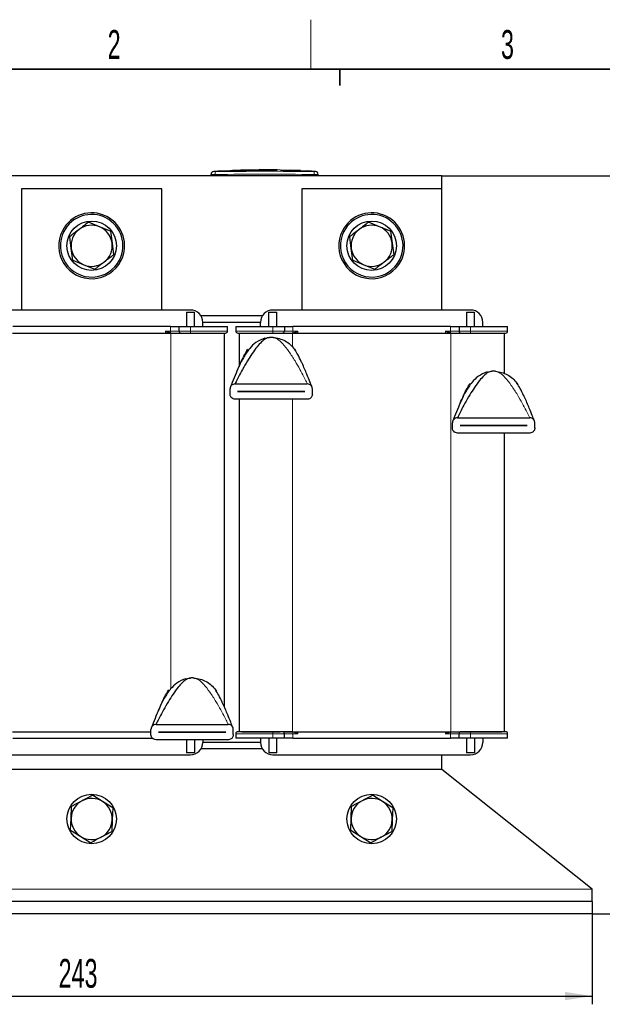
# Model space of a CAD drawing. Header units: millimetres. Extents: x 5 to 418, y 2 to 292.
# Tile 6 of 20: x 86 to 157, y 169 to 288. Entities that reach past the tile are written whole.
import ezdxf

# ---------------------------------------------------------------- set-up
doc = ezdxf.new("R2010")
doc.units = ezdxf.units.MM
doc.layers.add('SLD-0', color=7, linetype='Continuous')
doc.styles.add('SLDTEXTSTYLE0', font='TXT', dxfattribs={"width": 0.605})
doc.dimstyles.new('SLDDIMSTYLE0', dxfattribs={"dimtxt": 3.5, "dimasz": 3.302, "dimexe": 0, "dimexo": 0.0625, "dimgap": 0.875, "dimtad": 1, "dimlfac": 2, "dimrnd": 1e-09, "dimzin": 12, "dimdsep": 46, "dimtxsty": 'SLDTEXTSTYLE0', "dimsah": 1, "dimcen": 0.09, "dimadec": 0, "dimazin": 3, "dimtfac": 1, "dimtofl": 0, "dimtmove": 0, "dimatfit": 3, "dimfxl": 1, "dimfrac": 2, "dimtolj": 1, "dimtzin": 12, "dimarcsym": 0})

# ---------------------------------------------------------------- blocks, each defined once
blk = doc.blocks.new('_D')
at = {"layer": 'SLD-0'}
for p, q in [((34.12, 179.95), (34.12, 168.95)), ((155.62, 179.95), (155.62, 168.95)), ((34.12, 169.95), (155.62, 169.95))]:
    blk.add_line(p, q, dxfattribs=at)
for points in [[(34.12, 169.95), (37.42, 169.44), (37.42, 170.46)], [(155.62, 169.95), (152.32, 170.46), (152.32, 169.44)]]:
    blk.add_solid(points, dxfattribs=at)
at = {"layer": 'SLD-0', "insert": (90.86, 174.46), "char_height": 3.5, "attachment_point": 1, "style": 'SLDTEXTSTYLE0'}
blk.add_mtext('243', dxfattribs=at)
blk = doc.blocks.new('_D_1')
at = {"layer": 'SLD-0'}
for p, q in [((137.37, 269.55), (166.62, 269.55)), ((165.62, 179.95), (165.62, 269.55)), ((155.62, 179.95), (166.62, 179.95))]:
    blk.add_line(p, q, dxfattribs=at)
for points in [[(165.62, 269.55), (165.11, 266.25), (166.13, 266.25)], [(165.62, 179.95), (166.13, 183.25), (165.11, 183.25)]]:
    blk.add_solid(points, dxfattribs=at)
at = {"layer": 'SLD-0', "insert": (161.11, 218.74), "char_height": 3.5, "attachment_point": 1, "rotation": 90, "style": 'SLDTEXTSTYLE0'}
blk.add_mtext('179,2', dxfattribs=at)

msp = doc.modelspace()

# ---------------------------------------------------------------- linework, layer by layer
at = {"color": 7, "linetype": 'Continuous', "lineweight": 25}
for p, q in [((111.4156, 270.1829), (112.6262, 270.1643)), ((112.9516, 270.2085), (111.9584, 270.1746)), ((112.6262, 270.1643), (117.3766, 270.1954)), ((117.3766, 270.1854), (112.6262, 270.1543)), ((113.9794, 270.2764), (112.9461, 270.2418)), ((115.2249, 270.2862), (113.9806, 270.2437)), ((115.2249, 270.3045), (117.814, 270.282)), ((115.2249, 270.2786), (115.2249, 270.3045)), ((116.3008, 270.2852), (115.2249, 270.2945)), ((117.3766, 270.2675), (115.2249, 270.2786)), ((117.3766, 270.1954), (117.3766, 270.1854)), ((117.814, 270.282), (117.814, 270.2529)), ((117.814, 270.1896), (120.6526, 270.1212)), ((117.814, 270.1896), (117.814, 270.1796)), ((121.2986, 270.1195), (117.8733, 270.2418)), ((119.0334, 270.2417), (119.0334, 270.2226)), ((119.904, 270.2029), (119.0334, 270.2417)), ((119.0334, 270.2317), (119.904, 270.1929)), ((119.0334, 270.2226), (119.904, 270.1879)), ((120.2227, 270.172), (120.2227, 270.1821)), ((137.3718, 269.5511), (52.3718, 269.5511)), ((109.3718, 269.5511), (109.3718, 269.707)), ((110.2769, 270.1047), (109.7016, 270.0717)), ((111.4165, 270.1561), (110.2488, 270.1162)), ((110.3166, 270.0953), (111.4156, 270.1313)), ((111.4156, 270.1213), (110.3166, 270.0852)), ((110.3166, 270.0953), (110.3166, 270.0852)), ((111.4156, 270.1313), (111.4156, 270.1213)), ((112.6262, 270.1543), (111.6601, 270.1691)), ((112.6262, 270.1643), (112.6262, 270.1543)), ((120.6526, 270.1112), (117.814, 270.1796)), ((121.1804, 270.1237), (121.0876, 270.1298)), ((121.4358, 270.1066), (121.4358, 270.0966)), ((122.0419, 270.0718), (121.4454, 270.1067)), ((121.4688, 270.1067), (121.5358, 270.102)), ((122.3718, 269.5511), (122.3718, 269.707)), ((137.3718, 267.9511), (137.3718, 269.5511)), ((86.3718, 267.9511), (86.3718, 253.2511)), ((103.3718, 267.9511), (86.3718, 267.9511)), ((103.3718, 253.2511), (103.3718, 267.9511)), ((120.3718, 267.9511), (120.3718, 253.2511)), ((137.3718, 267.9511), (120.3718, 267.9511)), ((137.3718, 253.2511), (137.3718, 267.9511)), ((95.825, 263.3622), (94.4906, 263.9126)), ((97.1593, 262.8119), (95.825, 263.3622)), ((129.825, 263.3622), (128.4906, 263.9126)), ((131.1593, 262.8119), (129.825, 263.3622)), ((92.3937, 260.721), (92.2031, 262.1517)), ((97.1593, 262.8119), (97.3499, 261.3812)), ((126.3937, 260.721), (126.2031, 262.1517)), ((131.1593, 262.8119), (131.3499, 261.3812)), ((92.5843, 259.2902), (92.3937, 260.721)), ((97.3499, 261.3812), (97.5405, 259.9505)), ((126.5843, 259.2902), (126.3937, 260.721)), ((131.3499, 261.3812), (131.5405, 259.9505)), ((92.5843, 259.2902), (93.9186, 258.7399)), ((93.9186, 258.7399), (95.253, 258.1896)), ((126.5843, 259.2902), (127.9186, 258.7399)), ((127.9186, 258.7399), (129.253, 258.1896)), ((106.8718, 253.2511), (82.8718, 253.2511)), ((106.3718, 253.0011), (106.3718, 251.2511)), ((106.3718, 253.0011), (107.3718, 253.0011)), ((107.3718, 251.2511), (107.3718, 253.0011)), ((115.6029, 252.5511), (108.1406, 252.5511)), ((116.3718, 253.0011), (117.3718, 253.0011)), ((116.3718, 251.2511), (116.3718, 253.0011)), ((140.8718, 253.2511), (116.8718, 253.2511)), ((117.3718, 251.2511), (117.3718, 253.0011)), ((140.3718, 253.0011), (140.3718, 251.2511)), ((140.3718, 253.0011), (141.3718, 253.0011)), ((141.3718, 251.2511), (141.3718, 253.0011)), ((104.4514, 251.2511), (85.2921, 251.2511)), ((104.4514, 251.2511), (105.4718, 251.2511)), ((105.4718, 251.2511), (105.4718, 250.7011)), ((105.4718, 251.2511), (106.8718, 251.2511)), ((106.8718, 251.2511), (111.3718, 251.2511)), ((108.3718, 251.2511), (108.3718, 251.7511)), ((115.3718, 251.7511), (108.3718, 251.7511)), ((111.3718, 250.7011), (111.3718, 251.2511)), ((112.3718, 251.2511), (116.8718, 251.2511)), ((112.3718, 251.2511), (112.3718, 250.7011)), ((115.3718, 251.2511), (115.3718, 251.7511)), ((116.8718, 251.2511), (118.2718, 251.2511)), ((118.2718, 251.2511), (118.2718, 250.7011)), ((118.2718, 251.2511), (119.2921, 251.2511)), ((138.4514, 251.2511), (119.2921, 251.2511)), ((138.4514, 251.2511), (139.4718, 251.2511)), ((139.4718, 251.2511), (139.4718, 250.7011)), ((139.4718, 251.2511), (140.8718, 251.2511)), ((140.8718, 251.2511), (145.3718, 251.2511)), ((142.3718, 251.2511), (142.3718, 251.7511)), ((145.3718, 250.7011), (145.3718, 251.2511)), ((85.2718, 250.4511), (104.4718, 250.4511)), ((104.4718, 250.4511), (105.5655, 250.4511)), ((105.9852, 250.4511), (110.6774, 250.4511)), ((110.9718, 250.4511), (110.9718, 205.0728)), ((112.7718, 250.4511), (112.7718, 246.4024)), ((113.1099, 250.4511), (119.2718, 250.4511)), ((115.8675, 249.8176), (116.4519, 249.9196)), ((119.2718, 250.4511), (138.4718, 250.4511)), ((138.4718, 250.4511), (144.6774, 250.4511)), ((144.9718, 250.4511), (144.9718, 245.5427)), ((113.5927, 248.0907), (113.5111, 247.9519)), ((113.6863, 248.2298), (113.7259, 248.3166)), ((113.7259, 248.3166), (113.8401, 248.4838)), ((119.5033, 248.4838), (119.6175, 248.3166)), ((119.8643, 247.8876), (119.8323, 247.9519)), ((142.8676, 245.7068), (143.452, 245.8088)), ((112.2884, 244.2765), (121.055, 244.2765)), ((140.5928, 243.9799), (140.5112, 243.841)), ((140.6864, 244.1189), (140.726, 244.2057)), ((140.726, 244.2057), (140.8402, 244.3729)), ((146.5033, 244.3729), (146.6176, 244.2057)), ((111.6717, 243.0432), (111.6717, 243.6599)), ((112.5967, 243.349), (112.5967, 243.354)), ((112.5967, 243.354), (120.7467, 243.354)), ((120.7467, 243.349), (112.5967, 243.349)), ((120.7467, 243.354), (120.7467, 243.349)), ((121.6717, 243.0432), (121.6717, 243.6599)), ((146.8644, 243.7768), (146.8324, 243.841)), ((121.055, 242.4265), (112.2884, 242.4265)), ((112.7718, 242.4265), (112.7718, 202.0511)), ((138.6718, 238.9323), (138.6718, 239.549)), ((139.2885, 240.1657), (148.0551, 240.1657)), ((139.5968, 239.2382), (139.5968, 239.2432)), ((139.5968, 239.2432), (147.7468, 239.2432)), ((147.7468, 239.2382), (139.5968, 239.2382)), ((147.7468, 239.2432), (147.7468, 239.2382)), ((148.6718, 238.9323), (148.6718, 239.549)), ((148.0551, 238.3157), (139.2885, 238.3157)), ((144.9718, 238.3157), (144.9718, 202.0511)), ((106.2677, 208.4667), (106.8521, 208.5687)), ((104.0865, 206.8788), (104.1261, 206.9657)), ((104.1261, 206.9657), (104.2403, 207.1329)), ((109.9034, 207.1329), (110.0177, 206.9657)), ((103.9929, 206.7398), (103.9113, 206.601)), ((110.2644, 206.5367), (110.2325, 206.601)), ((85.2718, 202.0511), (102.0719, 202.0511)), ((102.0719, 201.6923), (102.0719, 202.309)), ((102.6885, 202.9256), (111.4552, 202.9256)), ((112.0719, 201.6923), (112.0719, 202.309)), ((113.1099, 202.0511), (117.7656, 202.0511)), ((118.1834, 202.0511), (119.2718, 202.0511)), ((119.2718, 202.0511), (138.4718, 202.0511)), ((138.4718, 202.0511), (144.6774, 202.0511)), ((85.2921, 201.2511), (102.2705, 201.2511)), ((111.4552, 201.0756), (102.6885, 201.0756)), ((102.9969, 201.9981), (102.9969, 202.0031)), ((102.9969, 202.0031), (111.1469, 202.0031)), ((111.1469, 201.9981), (102.9969, 201.9981)), ((106.3718, 201.0756), (106.3718, 199.5011)), ((107.3718, 201.0756), (107.3718, 199.5011)), ((108.3718, 201.0756), (108.3718, 200.7511)), ((111.1469, 202.0031), (111.1469, 201.9981)), ((112.3718, 201.8011), (112.3718, 201.2511)), ((116.8718, 201.2511), (112.3718, 201.2511)), ((115.3718, 201.2511), (115.3718, 200.7511)), ((116.3718, 201.2511), (116.3718, 199.5011)), ((118.2718, 201.2511), (116.8718, 201.2511)), ((117.3718, 199.5011), (117.3718, 201.2511)), ((118.2718, 201.2511), (118.2718, 201.8011)), ((119.2921, 201.2511), (118.2718, 201.2511)), ((119.2921, 201.2511), (138.4514, 201.2511)), ((139.4718, 201.2511), (138.4514, 201.2511)), ((139.4718, 201.2511), (139.4718, 201.8011)), ((140.8718, 201.2511), (139.4718, 201.2511)), ((140.3718, 201.2511), (140.3718, 199.5011)), ((145.3718, 201.2511), (140.8718, 201.2511)), ((141.3718, 201.2511), (141.3718, 199.5011)), ((142.3718, 201.2511), (142.3718, 200.7511)), ((145.3718, 201.2511), (145.3718, 201.8011)), ((115.6029, 199.9511), (108.1406, 199.9511)), ((115.3718, 200.7511), (108.3718, 200.7511)), ((82.8718, 199.2511), (106.8718, 199.2511)), ((107.3718, 199.5011), (106.3718, 199.5011)), ((117.3718, 199.5011), (116.3718, 199.5011)), ((116.8718, 199.2511), (140.8718, 199.2511)), ((137.3718, 197.4511), (137.3718, 199.2511)), ((141.3718, 199.5011), (140.3718, 199.5011)), ((137.3718, 197.4511), (52.3718, 197.4511)), ((155.6218, 182.9511), (137.3718, 197.4511)), ((96.2016, 193.5681), (94.9793, 194.3358)), ((130.2016, 193.5681), (128.9793, 194.3358)), ((92.3735, 191.5442), (92.4273, 192.9866)), ((97.4238, 192.8003), (96.2016, 193.5681)), ((97.4238, 192.8003), (97.3701, 191.358)), ((126.3735, 191.5442), (126.4273, 192.9866)), ((131.4238, 192.8003), (130.2016, 193.5681)), ((131.4238, 192.8003), (131.3701, 191.358)), ((92.3198, 190.1018), (92.3735, 191.5442)), ((97.3701, 191.358), (97.3163, 189.9156)), ((126.3198, 190.1018), (126.3735, 191.5442)), ((131.3701, 191.358), (131.3163, 189.9156)), ((92.3198, 190.1018), (93.542, 189.3341)), ((126.3198, 190.1018), (127.542, 189.3341)), ((93.542, 189.3341), (94.7643, 188.5663)), ((127.542, 189.3341), (128.7643, 188.5663)), ((155.6218, 181.4511), (155.6218, 182.9511)), ((155.6218, 181.4511), (34.1218, 181.4511)), ((155.6218, 181.4511), (155.6218, 179.9511)), ((155.6218, 179.9511), (34.1218, 179.9511))]:
    msp.add_line(p, q, dxfattribs=at)
at = {"color": 7, "linetype": 'Continuous', "lineweight": 18}
for p, q in [((119.904, 270.2029), (119.904, 270.1929)), ((109.8675, 270.057), (109.8718, 269.7071)), ((109.8718, 269.5511), (109.8718, 269.7071)), ((120.6526, 270.1212), (120.6526, 270.1112)), ((121.876, 270.057), (121.8718, 269.7071)), ((121.8718, 269.5511), (121.8718, 269.7071)), ((91.4915, 262.7872), (91.3136, 262.8785)), ((125.4915, 262.7872), (125.3136, 262.8785)), ((98.252, 259.315), (98.4299, 259.2236)), ((132.252, 259.315), (132.4299, 259.2236)), ((104.4514, 250.7011), (104.4514, 251.2511)), ((106.8718, 251.2511), (106.8718, 250.7011)), ((116.8718, 251.2511), (116.8718, 250.7011)), ((119.2921, 251.2511), (119.2921, 250.7011)), ((138.4514, 250.7011), (138.4514, 251.2511)), ((140.8718, 251.2511), (140.8718, 250.7011)), ((103.8472, 250.7011), (104.4514, 250.7011)), ((103.8472, 250.7011), (103.8472, 250.4511)), ((105.4718, 250.7011), (104.4514, 250.7011)), ((104.4718, 250.4511), (104.4718, 207.2443)), ((106.8718, 250.7011), (105.4718, 250.7011)), ((106.8718, 250.7011), (106.8718, 250.4511)), ((111.3718, 250.7011), (106.8718, 250.7011)), ((112.3718, 250.7011), (116.8718, 250.7011)), ((116.8718, 250.7011), (118.2718, 250.7011)), ((116.8718, 250.7011), (116.8718, 250.4511)), ((119.2921, 250.7011), (118.2718, 250.7011)), ((119.2951, 250.474), (119.1577, 250.4511)), ((119.2718, 250.4511), (119.2718, 248.7382)), ((119.2921, 250.7011), (119.8964, 250.7011)), ((119.8964, 250.7011), (119.8964, 250.4511)), ((137.8472, 250.7011), (138.4514, 250.7011)), ((137.8472, 250.7011), (137.8472, 250.4511)), ((139.4718, 250.7011), (138.4514, 250.7011)), ((138.4718, 250.4511), (138.4718, 202.0511)), ((140.8718, 250.7011), (139.4718, 250.7011)), ((140.8718, 250.7011), (140.8718, 250.4511)), ((145.3718, 250.7011), (140.8718, 250.7011)), ((119.2718, 242.4265), (119.2718, 202.0511)), ((116.8718, 201.8011), (116.8718, 202.0511)), ((119.8964, 202.0511), (119.8964, 201.8011)), ((137.8472, 202.0511), (137.8472, 201.8011)), ((138.4485, 202.0281), (138.5859, 202.0511)), ((140.8718, 201.8011), (140.8718, 202.0511)), ((116.8718, 201.8011), (112.3718, 201.8011)), ((118.2718, 201.8011), (116.8718, 201.8011)), ((116.8718, 201.2511), (116.8718, 201.8011)), ((118.2718, 201.8011), (119.2921, 201.8011)), ((119.2921, 201.8011), (119.2921, 201.2511)), ((119.8964, 201.8011), (119.2921, 201.8011)), ((138.4514, 201.8011), (137.8472, 201.8011)), ((138.4514, 201.8011), (139.4718, 201.8011)), ((138.4514, 201.2511), (138.4514, 201.8011)), ((139.4718, 201.8011), (140.8718, 201.8011)), ((140.8718, 201.8011), (145.3718, 201.8011)), ((140.8718, 201.2511), (140.8718, 201.8011)), ((155.6218, 182.9511), (34.1218, 182.9511))]:
    msp.add_line(p, q, dxfattribs=at)
at = {"color": 7, "linetype": 'Continuous', "lineweight": 25}
for centre in [(94.8718, 261.0511), (128.8718, 261.0511), (94.8718, 191.4511), (128.8718, 191.4511)]:
    msp.add_circle(centre, 3, dxfattribs=at)
for centre, radius, start, end in [((109.7218, 269.7227), 0.35, 93.308274, 180.001701), ((122.0218, 269.7227), 0.35, 359.998299, 86.658589), ((94.8718, 261.0511), 4, 332.815306, 152.815306), ((94.8718, 261.0511), 3.8, 332.815306, 152.815306), ((128.8718, 261.0511), 4, 332.815306, 152.815306), ((128.8718, 261.0511), 3.8, 332.815306, 152.815306), ((94.8718, 261.0511), 2.5, 127.587712, 187.587712), ((94.8718, 261.0511), 2.5, 67.587712, 127.587712), ((94.8718, 261.0511), 2.5, 7.587712, 67.587712), ((128.8718, 261.0511), 2.5, 127.587712, 187.587712), ((128.8718, 261.0511), 2.5, 67.587712, 127.587712), ((128.8718, 261.0511), 2.5, 7.587712, 67.587712), ((94.8718, 261.0511), 4, 152.815306, 332.815306), ((94.8718, 261.0511), 3.8, 152.815306, 332.815306), ((128.8718, 261.0511), 4, 152.815306, 332.815306), ((128.8718, 261.0511), 3.8, 152.815306, 332.815306), ((94.8718, 261.0511), 2.5, 187.587712, 247.587712), ((94.8718, 261.0511), 2.5, 307.587712, 7.587712), ((128.8718, 261.0511), 2.5, 187.587712, 247.587712), ((128.8718, 261.0511), 2.5, 307.587712, 7.587712), ((94.8718, 261.0511), 2.5, 247.587712, 307.587712), ((128.8718, 261.0511), 2.5, 247.587712, 307.587712), ((106.8718, 251.7511), 1.5, 360, 90), ((116.8718, 251.7511), 1.5, 90, 180), ((140.8718, 251.7511), 1.5, 360, 90), ((105.7218, 250.7011), 0.25, 180, 270), ((111.1218, 250.7011), 0.25, 270, 360), ((112.6218, 250.7011), 0.25, 180, 270), ((116.6717, 246.4265), 3.5, 86.4, 93.6), ((118.0218, 250.7011), 0.25, 270, 360), ((139.7218, 250.7011), 0.25, 180, 270), ((145.1218, 250.7011), 0.25, 270, 360), ((143.6718, 242.3157), 3.5, 86.4, 93.6), ((107.0719, 205.0756), 3.5, 86.4, 93.6), ((112.6218, 201.8011), 0.25, 90, 180), ((118.0218, 201.8011), 0.25, 360, 90), ((139.7218, 201.8011), 0.25, 90, 180), ((145.1218, 201.8011), 0.25, 360, 90), ((106.8718, 200.7511), 1.5, 270, 360), ((116.8718, 200.7511), 1.5, 180, 270), ((140.8718, 200.7511), 1.5, 270, 360), ((94.8718, 191.4511), 2.5, 57.865152, 117.865152), ((128.8718, 191.4511), 2.5, 57.865152, 117.865152), ((94.8718, 191.4511), 2.5, 117.865152, 177.865152), ((94.8718, 191.4511), 2.5, 357.865152, 57.865152), ((128.8718, 191.4511), 2.5, 117.865152, 177.865152), ((128.8718, 191.4511), 2.5, 357.865152, 57.865152), ((94.8718, 191.4511), 2.5, 177.865152, 237.865152), ((94.8718, 191.4511), 2.5, 297.865152, 357.865152), ((128.8718, 191.4511), 2.5, 177.865152, 237.865152), ((128.8718, 191.4511), 2.5, 297.865152, 357.865152), ((94.8718, 191.4511), 2.5, 237.865152, 297.865152), ((128.8718, 191.4511), 2.5, 237.865152, 297.865152)]:
    msp.add_arc(centre, radius, start, end, dxfattribs=at)
at = {"color": 7, "linetype": 'Continuous', "lineweight": 18}
for centre, radius, start, end in [((109.7218, 269.707), 0.35, 90.990476, 179.99805), ((122.0218, 269.707), 0.35, 0.001948, 89.00996), ((104.5028, 250.3482), 0.137, 113.365173, 131.364202), ((97.9888, 250.6718), 6.4627, 358.246535, 0.259758), ((125.7548, 250.6718), 6.4627, 179.740242, 181.753465), ((119.2408, 250.3482), 0.137, 48.635797, 66.634826), ((138.5028, 250.3482), 0.137, 113.365173, 131.364202), ((131.9888, 250.6718), 6.4627, 358.246535, 0.259758), ((119.2408, 202.1539), 0.137, 293.365173, 311.364202), ((138.5028, 202.1539), 0.137, 228.635797, 246.634826), ((125.7548, 201.8304), 6.4627, 178.246535, 180.259758), ((131.9888, 201.8304), 6.4627, 359.740242, 1.753465)]:
    msp.add_arc(centre, radius, start, end, dxfattribs=at)
at = {"color": 7, "linetype": 'Continuous', "lineweight": 25}
for points, knots in [([(119.904, 270.1879), (119.9398, 270.1865), (120.0115, 270.1836), (120.1069, 270.181), (120.1794, 270.1799), (120.2209, 270.1805), (120.2266, 270.1825), (120.1961, 270.1859), (120.1327, 270.1905), (120.0435, 270.1958), (119.9622, 270.2001), (119.9152, 270.2024), (119.904, 270.2029)], [0, 0, 0, 0, 0.10735871, 0.21472093, 0.32200297, 0.42922326, 0.53643718, 0.64369723, 0.75104585, 0.85850259, 0.96605127, 1, 1, 1, 1]), ([(119.904, 270.1929), (119.9398, 270.1911), (120.0116, 270.1875), (120.1074, 270.182), (120.1787, 270.1773), (120.2191, 270.1737), (120.2187, 270.1725), (120.2186, 270.172)], [0, 0, 0, 0, 0.2150885, 0.4301767, 0.64524976, 0.86017149, 1, 1, 1, 1]), ([(109.3718, 269.707), (109.3718, 269.7129), (109.3718, 269.7222), (109.3718, 269.7212), (109.3718, 269.7208)], [0, 0, 0, 0, 0.63779067, 1, 1, 1, 1]), ([(120.6526, 270.1212), (120.7478, 270.1185), (120.9381, 270.1132), (121.1905, 270.1091), (121.3545, 270.1069), (121.4153, 270.1067), (121.4358, 270.1066)], [0, 0, 0, 0, 0.28512531, 0.57025155, 0.85535529, 1, 1, 1, 1]), ([(121.4358, 270.0966), (121.3911, 270.0969), (121.3018, 270.0974), (121.071, 270.101), (120.8436, 270.1055), (120.7007, 270.1097), (120.6526, 270.1112)], [0, 0, 0, 0, 0.28505197, 0.57010205, 0.85519148, 1, 1, 1, 1]), ([(121.4358, 270.1066), (121.4862, 270.1064), (121.5868, 270.106), (121.5587, 270.1111), (121.433, 270.1195), (121.3723, 270.1236)], [0, 0, 0, 0, 0.340782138, 0.681568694, 1, 1, 1, 1]), ([(121.5467, 270.0988), (121.5516, 270.098), (121.5684, 270.0955), (121.4908, 270.0961), (121.4358, 270.0966)], [0, 0, 0, 0, 0.2906379, 1, 1, 1, 1]), ([(122.3718, 269.7208), (122.3718, 269.7213), (122.3718, 269.7226), (122.3718, 269.7134), (122.3718, 269.707)], [0, 0, 0, 0, 0.318777, 1, 1, 1, 1]), ([(93.3468, 263.0321), (93.0573, 262.8092), (92.6736, 262.5139), (92.2958, 262.2231), (92.2031, 262.1517)], [0, 0, 0, 0, 0.75461458, 1, 1, 1, 1]), ([(94.4906, 263.9126), (94.4788, 263.9034), (94.1018, 263.6132), (93.7183, 263.318), (93.3468, 263.0321)], [0, 0, 0, 0, 0.03144935, 1, 1, 1, 1]), ([(127.3468, 263.0321), (127.0573, 262.8092), (126.6736, 262.5139), (126.2958, 262.2231), (126.2031, 262.1517)], [0, 0, 0, 0, 0.75461458, 1, 1, 1, 1]), ([(128.4906, 263.9126), (128.4788, 263.9034), (128.1018, 263.6132), (127.7183, 263.318), (127.3468, 263.0321)], [0, 0, 0, 0, 0.03144935, 1, 1, 1, 1]), ([(97.5405, 259.9505), (97.5286, 259.9413), (97.1516, 259.6511), (96.7682, 259.3559), (96.3967, 259.07)], [0, 0, 0, 0, 0.03144935, 1, 1, 1, 1]), ([(131.5405, 259.9505), (131.5286, 259.9413), (131.1516, 259.6511), (130.7682, 259.3559), (130.3967, 259.07)], [0, 0, 0, 0, 0.03144935, 1, 1, 1, 1]), ([(96.3967, 259.07), (96.1072, 258.8471), (95.7234, 258.5518), (95.3457, 258.261), (95.253, 258.1896)], [0, 0, 0, 0, 0.75461458, 1, 1, 1, 1]), ([(130.3967, 259.07), (130.1072, 258.8471), (129.7234, 258.5518), (129.3457, 258.261), (129.253, 258.1896)], [0, 0, 0, 0, 0.75461458, 1, 1, 1, 1]), ([(104.4485, 250.474), (104.3512, 250.5059), (104.1565, 250.5698), (103.9504, 250.6573), (103.8472, 250.7011)], [0, 0, 0, 0, 0.49948973, 1, 1, 1, 1]), ([(104.5859, 250.4511), (104.7326, 250.4511), (105.0367, 250.4511), (105.4157, 250.4511), (105.6741, 250.4511), (105.7063, 250.4511), (105.7218, 250.4511)], [0, 0, 0, 0, 0.24125217, 0.5, 0.75874783, 1, 1, 1, 1]), ([(105.7218, 250.4511), (105.7372, 250.4511), (105.7611, 250.4511), (105.9042, 250.4511), (106.0528, 250.4511), (106.2358, 250.4511), (106.5038, 250.4511), (106.7272, 250.4511), (106.8718, 250.4511)], [0, 0, 0, 0, 0.239442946, 0.369647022, 0.499999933, 0.630204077, 0.760557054, 1, 1, 1, 1]), ([(106.8718, 250.4511), (107.4064, 250.4511), (108.2289, 250.4511), (109.2183, 250.4511), (109.8992, 250.4511), (110.4477, 250.4511), (110.9777, 250.4511), (111.065, 250.4511), (111.1218, 250.4511)], [0, 0, 0, 0, 0.23945684, 0.36836066, 0.5, 0.63163934, 0.76054316, 1, 1, 1, 1]), ([(116.4519, 249.9196), (116.2947, 249.8783), (115.9513, 249.7879), (115.4577, 249.355), (114.915, 248.7525), (114.348, 247.9687), (113.7576, 247.0382), (113.2111, 246.0832), (112.7534, 245.2203), (112.4591, 244.6324), (112.3266, 244.3574), (112.2926, 244.2856), (112.2897, 244.2794), (112.2884, 244.2765)], [0, 0, 0, 0, 0.07817512, 0.17080517, 0.2771574, 0.41464436, 0.55698126, 0.71230435, 0.84664485, 0.94559162, 0.98127761, 0.99145798, 1, 1, 1, 1]), ([(112.6218, 250.4511), (112.6786, 250.4511), (112.7659, 250.4511), (113.2959, 250.4511), (113.8444, 250.4511), (114.5252, 250.4511), (115.5147, 250.4511), (116.3372, 250.4511), (116.8718, 250.4511)], [0, 0, 0, 0, 0.23945684, 0.36836066, 0.5, 0.63163934, 0.76054316, 1, 1, 1, 1]), ([(116.8718, 250.4511), (117.0164, 250.4511), (117.2397, 250.4511), (117.5077, 250.4511), (117.6906, 250.4511), (117.8393, 250.4511), (117.9825, 250.4511), (118.0063, 250.4511), (118.0218, 250.4511)], [0, 0, 0, 0, 0.23944295, 0.36964702, 0.49999993, 0.63020408, 0.76055705, 1, 1, 1, 1]), ([(119.2951, 250.474), (119.3924, 250.5059), (119.587, 250.5698), (119.7932, 250.6573), (119.8964, 250.7011)], [0, 0, 0, 0, 0.49948973, 1, 1, 1, 1]), ([(138.4485, 250.474), (138.3512, 250.5059), (138.1565, 250.5698), (137.9504, 250.6573), (137.8472, 250.7011)], [0, 0, 0, 0, 0.49948973, 1, 1, 1, 1]), ([(139.7218, 250.4511), (139.7372, 250.4511), (139.7611, 250.4511), (139.9042, 250.4511), (140.0528, 250.4511), (140.2358, 250.4511), (140.5038, 250.4511), (140.7272, 250.4511), (140.8718, 250.4511)], [0, 0, 0, 0, 0.239442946, 0.369647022, 0.499999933, 0.630204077, 0.760557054, 1, 1, 1, 1]), ([(140.8718, 250.4511), (141.4064, 250.4511), (142.2289, 250.4511), (143.2183, 250.4511), (143.8992, 250.4511), (144.4477, 250.4511), (144.9777, 250.4511), (145.065, 250.4511), (145.1218, 250.4511)], [0, 0, 0, 0, 0.23945684, 0.36836066, 0.5, 0.63163934, 0.76054316, 1, 1, 1, 1]), ([(115.8829, 249.8367), (115.5136, 249.6866), (114.8217, 249.4053), (113.951, 248.5122), (113.0936, 247.2079), (112.4902, 245.8002), (112.0187, 244.6661), (111.8097, 244.1309), (111.7657, 244.0166), (111.7647, 244.014)], [0, 0, 0, 0, 0.14984632, 0.28075764, 0.45620148, 0.74395377, 0.923157, 0.99825449, 1, 1, 1, 1]), ([(112.5655, 245.9278), (112.5803, 245.9638), (112.7254, 246.3163), (113.0153, 246.9625), (113.4096, 247.8029), (113.7069, 248.2731), (113.8401, 248.4838)], [0, 0, 0, 0, 0.0408159, 0.39958894, 0.73104914, 1, 1, 1, 1]), ([(120.3233, 246.9655), (120.3204, 246.972), (120.1886, 247.271), (119.9322, 247.8027), (119.636, 248.2731), (119.5033, 248.4838)], [0, 0, 0, 0, 0.01226582, 0.55754987, 1, 1, 1, 1]), ([(121.6413, 243.8503), (121.6412, 243.8503), (121.6409, 243.8504), (121.628, 243.8832), (121.5535, 244.0741), (121.3365, 244.6289), (120.9448, 245.5798), (120.5999, 246.4142), (120.3544, 246.9033), (120.3233, 246.9655)], [0, 0, 0, 0, 0.01013979, 0.027822, 0.07137322, 0.26863898, 0.53912013, 0.94146303, 1, 1, 1, 1]), ([(142.8829, 245.7258), (142.5137, 245.5757), (141.8218, 245.2944), (140.9511, 244.4013), (140.0937, 243.097), (139.4903, 241.6893), (139.0188, 240.5552), (138.8097, 240.02), (138.7658, 239.9057), (138.7648, 239.9031)], [0, 0, 0, 0, 0.14984632, 0.28075764, 0.45620148, 0.74395377, 0.923157, 0.99825449, 1, 1, 1, 1]), ([(143.452, 245.8088), (143.2948, 245.7674), (142.9514, 245.6771), (142.4577, 245.2441), (141.915, 244.6416), (141.3481, 243.8578), (140.7577, 242.9273), (140.2112, 241.9724), (139.7535, 241.1094), (139.4592, 240.5215), (139.3267, 240.2465), (139.2927, 240.1747), (139.2898, 240.1685), (139.2885, 240.1657)], [0, 0, 0, 0, 0.07817512, 0.17080517, 0.2771574, 0.41464436, 0.55698126, 0.71230435, 0.84664485, 0.94559162, 0.98127761, 0.99145798, 1, 1, 1, 1]), ([(112.2884, 244.2765), (112.2013, 244.2659), (112.0315, 244.245), (111.8377, 244.1003), (111.7221, 243.9254), (111.6767, 243.7766), (111.673, 243.6892), (111.6717, 243.6599)], [0, 0, 0, 0, 0.29063281, 0.56693599, 0.75715161, 0.91837799, 1, 1, 1, 1]), ([(111.7647, 244.014), (111.7479, 243.9705), (111.7239, 243.9082), (111.7042, 243.8566), (111.7025, 243.8526), (111.7018, 243.8508)], [0, 0, 0, 0, 0.5671345, 0.81285251, 1, 1, 1, 1]), ([(121.6717, 243.6599), (121.6667, 243.7187), (121.6567, 243.8362), (121.5816, 243.9945), (121.4662, 244.132), (121.298, 244.2397), (121.1502, 244.2751), (121.0645, 244.2764), (121.055, 244.2765)], [0, 0, 0, 0, 0.16279538, 0.32498556, 0.50110448, 0.71475435, 0.96859226, 1, 1, 1, 1]), ([(139.5656, 241.817), (139.5804, 241.853), (139.7255, 242.2054), (140.0154, 242.8517), (140.4097, 243.692), (140.707, 244.1623), (140.8402, 244.3729)], [0, 0, 0, 0, 0.0408159, 0.39958894, 0.73104914, 1, 1, 1, 1]), ([(147.3233, 242.8546), (147.3204, 242.8612), (147.1887, 243.1601), (146.9323, 243.6918), (146.636, 244.1622), (146.5033, 244.3729)], [0, 0, 0, 0, 0.01226582, 0.55754987, 1, 1, 1, 1]), ([(112.2884, 242.4265), (112.2013, 242.4372), (112.0315, 242.4581), (111.8377, 242.6028), (111.7221, 242.7777), (111.6767, 242.9265), (111.673, 243.0139), (111.6717, 243.0432)], [0, 0, 0, 0, 0.29063281, 0.56693599, 0.75715161, 0.91837799, 1, 1, 1, 1]), ([(121.6717, 243.0432), (121.6667, 242.9844), (121.6567, 242.8669), (121.5816, 242.7086), (121.4662, 242.5711), (121.298, 242.4634), (121.1502, 242.428), (121.0645, 242.4267), (121.055, 242.4265)], [0, 0, 0, 0, 0.16279538, 0.32498556, 0.50110448, 0.71475435, 0.96859226, 1, 1, 1, 1]), ([(148.6413, 239.7395), (148.6413, 239.7395), (148.641, 239.7395), (148.6281, 239.7723), (148.5536, 239.9632), (148.3366, 240.518), (147.9449, 241.4689), (147.6, 242.3033), (147.3545, 242.7925), (147.3233, 242.8546)], [0, 0, 0, 0, 0.01013979, 0.027822, 0.07137322, 0.26863898, 0.53912013, 0.94146303, 1, 1, 1, 1]), ([(139.2885, 240.1657), (139.2014, 240.155), (139.0316, 240.1342), (138.8378, 239.9894), (138.7222, 239.8145), (138.6768, 239.6657), (138.6731, 239.5784), (138.6718, 239.549)], [0, 0, 0, 0, 0.29063281, 0.56693599, 0.75715161, 0.91837799, 1, 1, 1, 1]), ([(138.7648, 239.9031), (138.748, 239.8597), (138.724, 239.7973), (138.7043, 239.7457), (138.7026, 239.7417), (138.7019, 239.74)], [0, 0, 0, 0, 0.5671345, 0.81285251, 1, 1, 1, 1]), ([(148.6718, 239.549), (148.6668, 239.6078), (148.6568, 239.7253), (148.5817, 239.8836), (148.4662, 240.0212), (148.2981, 240.1288), (148.1503, 240.1643), (148.0646, 240.1655), (148.0551, 240.1657)], [0, 0, 0, 0, 0.16279538, 0.32498556, 0.50110448, 0.71475435, 0.96859226, 1, 1, 1, 1]), ([(139.2885, 238.3157), (139.2014, 238.3264), (139.0316, 238.3472), (138.8378, 238.4919), (138.7222, 238.6669), (138.6768, 238.8157), (138.6731, 238.903), (138.6718, 238.9323)], [0, 0, 0, 0, 0.29063281, 0.56693599, 0.75715161, 0.91837799, 1, 1, 1, 1]), ([(148.6718, 238.9323), (148.6668, 238.8735), (148.6568, 238.7561), (148.5817, 238.5977), (148.4662, 238.4602), (148.2981, 238.3525), (148.1503, 238.3171), (148.0646, 238.3158), (148.0551, 238.3157)], [0, 0, 0, 0, 0.16279538, 0.32498556, 0.50110448, 0.71475435, 0.96859226, 1, 1, 1, 1]), ([(106.283, 208.4858), (105.9138, 208.3356), (105.2219, 208.0544), (104.3512, 207.1613), (103.4938, 205.857), (102.8904, 204.4493), (102.4189, 203.3152), (102.2098, 202.78), (102.1658, 202.6657), (102.1648, 202.6631)], [0, 0, 0, 0, 0.14984632, 0.28075764, 0.45620148, 0.74395377, 0.923157, 0.99825449, 1, 1, 1, 1]), ([(106.8521, 208.5687), (106.6949, 208.5274), (106.3515, 208.437), (105.8578, 208.0041), (105.3151, 207.4015), (104.7482, 206.6178), (104.1578, 205.6873), (103.6113, 204.7323), (103.1536, 203.8694), (102.8592, 203.2815), (102.7267, 203.0064), (102.6928, 202.9347), (102.6899, 202.9285), (102.6885, 202.9256)], [0, 0, 0, 0, 0.078175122, 0.170805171, 0.277157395, 0.414644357, 0.556981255, 0.712304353, 0.846644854, 0.945591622, 0.981277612, 0.991457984, 1, 1, 1, 1]), ([(102.9657, 204.5769), (102.9805, 204.6129), (103.1255, 204.9653), (103.4155, 205.6116), (103.8097, 206.452), (104.1071, 206.9222), (104.2403, 207.1329)], [0, 0, 0, 0, 0.0408159, 0.39958894, 0.73104914, 1, 1, 1, 1]), ([(110.7234, 205.6145), (110.7205, 205.6211), (110.5888, 205.9201), (110.3324, 206.4517), (110.0361, 206.9222), (109.9034, 207.1329)], [0, 0, 0, 0, 0.01226582, 0.55754987, 1, 1, 1, 1]), ([(112.0414, 202.4994), (112.0413, 202.4994), (112.0411, 202.4994), (112.0281, 202.5322), (111.9536, 202.7232), (111.7366, 203.2779), (111.3449, 204.2288), (111, 205.0632), (110.7546, 205.5524), (110.7234, 205.6145)], [0, 0, 0, 0, 0.01013979, 0.027822, 0.07137322, 0.26863898, 0.53912013, 0.94146303, 1, 1, 1, 1]), ([(102.6885, 202.9256), (102.6015, 202.9149), (102.4317, 202.8941), (102.2378, 202.7494), (102.1223, 202.5744), (102.0769, 202.4256), (102.0731, 202.3383), (102.0719, 202.309)], [0, 0, 0, 0, 0.29063281, 0.56693599, 0.75715161, 0.91837799, 1, 1, 1, 1]), ([(102.1648, 202.6631), (102.1481, 202.6196), (102.1241, 202.5573), (102.1043, 202.5057), (102.1027, 202.5017), (102.102, 202.4999)], [0, 0, 0, 0, 0.567134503, 0.812852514, 1, 1, 1, 1]), ([(112.0719, 202.309), (112.0669, 202.3678), (112.0569, 202.4852), (111.9818, 202.6436), (111.8663, 202.7811), (111.6982, 202.8888), (111.5504, 202.9242), (111.4646, 202.9255), (111.4552, 202.9256)], [0, 0, 0, 0, 0.16279538, 0.32498556, 0.50110448, 0.71475435, 0.96859226, 1, 1, 1, 1]), ([(116.8718, 202.0511), (116.3372, 202.0511), (115.5147, 202.0511), (114.5252, 202.0511), (113.8444, 202.0511), (113.2959, 202.0511), (112.7659, 202.0511), (112.6786, 202.0511), (112.6218, 202.0511)], [0, 0, 0, 0, 0.23945684, 0.36836066, 0.5, 0.63163934, 0.76054316, 1, 1, 1, 1]), ([(118.0218, 202.0511), (118.0063, 202.0511), (117.9825, 202.0511), (117.8393, 202.0511), (117.6908, 202.0511), (117.5077, 202.0511), (117.2397, 202.0511), (117.0164, 202.0511), (116.8718, 202.0511)], [0, 0, 0, 0, 0.239442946, 0.369647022, 0.499999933, 0.630204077, 0.760557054, 1, 1, 1, 1]), ([(119.1577, 202.0511), (119.0109, 202.0511), (118.7068, 202.0511), (118.3279, 202.0511), (118.0695, 202.0511), (118.0373, 202.0511), (118.0218, 202.0511)], [0, 0, 0, 0, 0.24125217, 0.5, 0.75874783, 1, 1, 1, 1]), ([(140.8718, 202.0511), (140.7272, 202.0511), (140.5039, 202.0511), (140.2359, 202.0511), (140.0529, 202.0511), (139.9043, 202.0511), (139.7611, 202.0511), (139.7372, 202.0511), (139.7218, 202.0511)], [0, 0, 0, 0, 0.23944295, 0.36964702, 0.49999993, 0.63020408, 0.76055705, 1, 1, 1, 1]), ([(145.1218, 202.0511), (145.065, 202.0511), (144.9777, 202.0511), (144.4477, 202.0511), (143.8992, 202.0511), (143.2183, 202.0511), (142.2289, 202.0511), (141.4064, 202.0511), (140.8718, 202.0511)], [0, 0, 0, 0, 0.23945684, 0.36836066, 0.5, 0.63163934, 0.76054316, 1, 1, 1, 1]), ([(102.6885, 201.0756), (102.6015, 201.0863), (102.4317, 201.1071), (102.2378, 201.2519), (102.1223, 201.4268), (102.0769, 201.5756), (102.0731, 201.6629), (102.0719, 201.6923)], [0, 0, 0, 0, 0.29063281, 0.56693599, 0.75715161, 0.91837799, 1, 1, 1, 1]), ([(112.0719, 201.6923), (112.0669, 201.6335), (112.0569, 201.516), (111.9818, 201.3577), (111.8663, 201.2201), (111.6982, 201.1125), (111.5504, 201.077), (111.4646, 201.0758), (111.4552, 201.0756)], [0, 0, 0, 0, 0.162795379, 0.324985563, 0.50110448, 0.714754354, 0.968592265, 1, 1, 1, 1]), ([(119.8964, 201.8011), (119.7932, 201.8449), (119.587, 201.9324), (119.3924, 201.9963), (119.2951, 202.0281)], [0, 0, 0, 0, 0.50051027, 1, 1, 1, 1]), ([(137.8472, 201.8011), (137.9504, 201.8449), (138.1565, 201.9324), (138.3512, 201.9963), (138.4485, 202.0281)], [0, 0, 0, 0, 0.50051027, 1, 1, 1, 1]), ([(94.9793, 194.3358), (94.9661, 194.3288), (94.5455, 194.1065), (94.1177, 193.8803), (93.7033, 193.6612)], [0, 0, 0, 0, 0.03144935, 1, 1, 1, 1]), ([(128.9793, 194.3358), (128.9661, 194.3288), (128.5455, 194.1065), (128.1177, 193.8803), (127.7033, 193.6612)], [0, 0, 0, 0, 0.03144935, 1, 1, 1, 1]), ([(93.7033, 193.6612), (93.3803, 193.4904), (92.9522, 193.2641), (92.5307, 193.0413), (92.4273, 192.9866)], [0, 0, 0, 0, 0.75461458, 1, 1, 1, 1]), ([(127.7033, 193.6612), (127.3803, 193.4904), (126.9522, 193.2641), (126.5307, 193.0413), (126.4273, 192.9866)], [0, 0, 0, 0, 0.75461458, 1, 1, 1, 1]), ([(96.0403, 189.241), (95.7172, 189.0702), (95.2891, 188.8438), (94.8677, 188.621), (94.7643, 188.5663)], [0, 0, 0, 0, 0.754614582, 1, 1, 1, 1]), ([(97.3163, 189.9156), (97.3031, 189.9086), (96.8825, 189.6862), (96.4546, 189.46), (96.0403, 189.241)], [0, 0, 0, 0, 0.03144935, 1, 1, 1, 1]), ([(130.0403, 189.241), (129.7172, 189.0702), (129.2891, 188.8438), (128.8677, 188.621), (128.7643, 188.5663)], [0, 0, 0, 0, 0.75461458, 1, 1, 1, 1]), ([(131.3163, 189.9156), (131.3031, 189.9086), (130.8825, 189.6862), (130.4546, 189.46), (130.0403, 189.241)], [0, 0, 0, 0, 0.03144935, 1, 1, 1, 1])]:
    msp.add_open_spline(points, degree=3, knots=knots, dxfattribs=at)
at = {"color": 7, "linetype": 'Continuous', "lineweight": 18}
for points, knots in [([(109.8718, 269.7071), (109.8156, 269.7069), (109.7032, 269.7065), (109.5533, 269.7064), (109.4403, 269.7064), (109.3803, 269.7066), (109.3742, 269.7069), (109.3718, 269.707)], [0, 0, 0, 0, 0.21467234, 0.42935197, 0.64402608, 0.85869542, 1, 1, 1, 1]), ([(109.7015, 270.0705), (109.7004, 270.0715), (109.6984, 270.0734), (109.7101, 270.0623), (109.7157, 270.057)], [0, 0, 0, 0, 0.516376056, 1, 1, 1, 1]), ([(109.7157, 270.057), (109.7166, 270.0569), (109.7188, 270.0566), (109.7373, 270.0563), (109.7716, 270.0563), (109.8167, 270.0565), (109.8506, 270.0568), (109.8675, 270.057)], [0, 0, 0, 0, 0.14065692, 0.35550386, 0.57103286, 0.78617162, 1, 1, 1, 1]), ([(109.8675, 270.057), (111.8691, 270.0748), (115.8719, 270.1103), (119.8748, 270.0748), (121.876, 270.057)], [0, 0, 0, 0, 0.500039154, 1, 1, 1, 1]), ([(121.8718, 269.7071), (119.8719, 269.7264), (115.8719, 269.765), (111.8719, 269.7264), (109.8718, 269.7071)], [0, 0, 0, 0, 0.49996096, 1, 1, 1, 1]), ([(122.3718, 269.707), (122.3663, 269.7069), (122.3552, 269.7065), (122.269, 269.7063), (122.1422, 269.7064), (122.0016, 269.7066), (121.9087, 269.7069), (121.8718, 269.7071)], [0, 0, 0, 0, 0.21467278, 0.42935247, 0.64402667, 0.85869576, 1, 1, 1, 1]), ([(121.876, 270.057), (121.8871, 270.0569), (121.9152, 270.0566), (121.9575, 270.0563), (121.9959, 270.0563), (122.0222, 270.0565), (122.026, 270.0568), (122.0278, 270.057)], [0, 0, 0, 0, 0.14056698, 0.35532785, 0.57084386, 0.7860438, 1, 1, 1, 1]), ([(122.0278, 270.057), (122.0343, 270.063), (122.0437, 270.072), (122.0423, 270.0707), (122.0418, 270.0702)], [0, 0, 0, 0, 0.68103385, 1, 1, 1, 1]), ([(104.1713, 250.4511), (104.149, 250.4669), (104.0441, 250.541), (103.9339, 250.6306), (103.8472, 250.7011)], [0, 0, 0, 0, 0.21299315, 1, 1, 1, 1]), ([(121.055, 244.2765), (121.0528, 244.2814), (121.0477, 244.2923), (121.0077, 244.3765), (120.8787, 244.6434), (120.5893, 245.2218), (120.1326, 246.0829), (119.537, 247.122), (118.8469, 248.2027), (118.1417, 249.0971), (117.4945, 249.7382), (117.0789, 249.8632), (116.8915, 249.9196)], [0, 0, 0, 0, 0.01109962, 0.02511221, 0.05444338, 0.15341888, 0.28779839, 0.44316659, 0.623911, 0.79279606, 0.90653738, 1, 1, 1, 1]), ([(119.8964, 250.7011), (119.8096, 250.6306), (119.6994, 250.541), (119.5946, 250.4669), (119.5723, 250.4511)], [0, 0, 0, 0, 0.78700907, 1, 1, 1, 1]), ([(138.1713, 250.4511), (138.149, 250.4669), (138.0441, 250.541), (137.9339, 250.6306), (137.8472, 250.7011)], [0, 0, 0, 0, 0.21299315, 1, 1, 1, 1]), ([(148.0551, 240.1657), (148.0529, 240.1705), (148.0478, 240.1814), (148.0077, 240.2656), (147.8788, 240.5325), (147.5894, 241.1109), (147.1326, 241.9721), (146.5371, 243.0112), (145.847, 244.0918), (145.1417, 244.9862), (144.4946, 245.6273), (144.079, 245.7524), (143.8916, 245.8088)], [0, 0, 0, 0, 0.01109962, 0.02511221, 0.05444338, 0.15341888, 0.28779839, 0.44316659, 0.623911, 0.79279606, 0.90653738, 1, 1, 1, 1]), ([(111.4552, 202.9256), (111.4529, 202.9304), (111.4478, 202.9413), (111.4078, 203.0256), (111.2789, 203.2925), (110.9894, 203.8709), (110.5327, 204.732), (109.9372, 205.7711), (109.2471, 206.8518), (108.5418, 207.7462), (107.8947, 208.3873), (107.4791, 208.5123), (107.2916, 208.5687)], [0, 0, 0, 0, 0.01109962, 0.02511221, 0.05444338, 0.15341888, 0.28779839, 0.44316659, 0.623911, 0.79279606, 0.90653738, 1, 1, 1, 1]), ([(119.5723, 202.0511), (119.5946, 202.0353), (119.6994, 201.9612), (119.8096, 201.8716), (119.8964, 201.8011)], [0, 0, 0, 0, 0.21299315, 1, 1, 1, 1]), ([(137.8472, 201.8011), (137.9339, 201.8716), (138.0441, 201.9612), (138.149, 202.0353), (138.1713, 202.0511)], [0, 0, 0, 0, 0.78700907, 1, 1, 1, 1])]:
    msp.add_open_spline(points, degree=3, knots=knots, dxfattribs=at)
at = {"color": 7, "linetype": 'Continuous', "lineweight": 25}
for points in [[(116.8915, 249.9196), (117.1466, 249.8873), (117.657, 249.8226), (118.3697, 249.5152), (119.0112, 249.0781), (119.3392, 248.6819), (119.5033, 248.4838)], [(143.8916, 245.8088), (144.1467, 245.7764), (144.657, 245.7118), (145.3698, 245.4044), (146.0113, 244.9673), (146.3393, 244.571), (146.5033, 244.3729)], [(107.2916, 208.5687), (107.5468, 208.5364), (108.0571, 208.4717), (108.7699, 208.1643), (109.4114, 207.7272), (109.7394, 207.331), (109.9034, 207.1329)]]:
    msp.add_open_spline(points, degree=3, dxfattribs=at)
at = {"layer": 'SLD-0', "lineweight": 18}
msp.add_line((121.5, 282.5), (121.5, 288.5), dxfattribs=at)
at = {"layer": 'SLD-0', "lineweight": 35}
msp.add_line((408, 282.5), (26, 282.5), dxfattribs=at)
at = {"layer": 'SLD-0'}
for p, q in [((125, 280.5), (125, 282.5)), ((125, 282.5), (125, 280.5))]:
    msp.add_line(p, q, dxfattribs=at)

# ---------------------------------------------------------------- texts
at = {"layer": 'SLD-0', "char_height": 3.5, "attachment_point": 2, "style": 'SLDTEXTSTYLE0'}
for s, insert in [('2', (97.6027, 287.243)), ('3', (145.3527, 287.243))]:
    msp.add_mtext(s, dxfattribs=dict(at, insert=insert))

# ---------------------------------------------------------------- dimensions: what is measured, and where the dimension line sits
at = {"layer": 'SLD-0'}
dim = msp.add_linear_dim(base=(165.6218, 269.5511), p1=(155.6218, 179.9511), p2=(137.3718, 269.5511), angle=90, dimstyle='SLDDIMSTYLE0', dxfattribs=at)
dim.commit()
dim.dimension.update_dxf_attribs({"geometry": '_D_1', "text_midpoint": (165.6218, 224.7511), "dimtype": 160})
dim = msp.add_linear_dim(base=(155.6218, 169.9511), p1=(34.1218, 179.9511), p2=(155.6218, 179.9511), dimstyle='SLDDIMSTYLE0', dxfattribs=at)
dim.commit()
dim.dimension.update_dxf_attribs({"geometry": '_D', "text_midpoint": (94.8718, 169.9511), "dimtype": 160})

doc.saveas('drawing.dxf')
